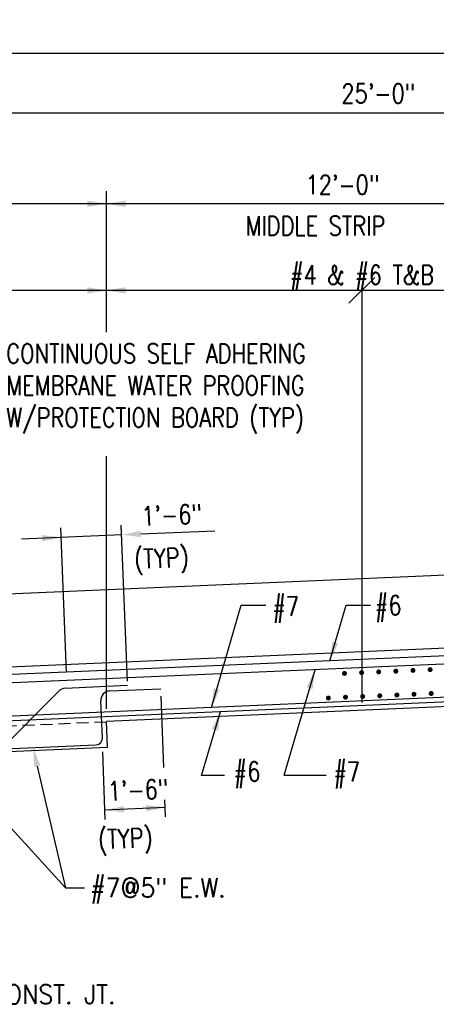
# Model space of a CAD drawing. Header units: inches. Extents: x -9715 to 32893, y -15613 to -1138.
# Tile 151 of 256: x 7642 to 7773, y -5580 to -5273. Entities that reach past the tile are written whole.
import ezdxf

# ---------------------------------------------------------------- set-up
doc = ezdxf.new("R2010")
doc.units = ezdxf.units.IN
doc.header["$MEASUREMENT"] = 0
doc.linetypes.add('HIDDEN', pattern=[0.375, 0.25, -0.125])
doc.layers.get('DEFPOINTS').update_dxf_attribs({"color": 11})
for name, color, linetype in [('S-ANNO-DIMS', 2, 'Continuous'), ('S-ANNO-TEXT', 2, 'Continuous'), ('S1', 2, 'Continuous'), ('S3', 4, 'Continuous')]:
    doc.layers.add(name, color=color, linetype=linetype)
doc.styles.add('125', font='romans.shx', dxfattribs={"width": 0.8, "height": 2})
doc.styles.add('DIM', font='ROMANS.shx', dxfattribs={"width": 0.8})
doc.dimstyles.new('DIM-16', dxfattribs={"dimscale": 0, "dimtxt": 6, "dimasz": 6, "dimexe": 3, "dimexo": 3, "dimgap": 3, "dimtad": 1, "dimdec": 1, "dimzin": 3, "dimdsep": 46, "dimlunit": 4, "dimtxsty": 'DIM', "dimcen": 0, "dimdle": 0.0625, "dimclrd": 256, "dimclre": 256, "dimclrt": 2, "dimazin": 0, "dimtfac": 1, "dimtdec": 1, "dimtmove": 1, "dimatfit": 0, "dimfxl": 0.0625, "dimfrac": 2, "dimtolj": 1, "dimtzin": 0, "dimarcsym": 0})

# ---------------------------------------------------------------- blocks, each defined once
blk = doc.blocks.new('*D152')
at = {"layer": 'DEFPOINTS', "color": 0}
for p in [(7884.75, -5283.1), (7884.75, -5423.58), (7284.92, -5500.98)]:
    blk.add_point(p, dxfattribs=at)
at = {"layer": 'S-ANNO-DIMS', "lineweight": -2}
for p, q in [((7284.92, -5497.98), (7284.92, -5280.1)), ((7884.75, -5420.58), (7884.75, -5280.1)), ((7290.92, -5283.1), (7878.75, -5283.1))]:
    blk.add_line(p, q, dxfattribs=at)
at = {"layer": 'S-ANNO-DIMS'}
for points in [[(7290.92, -5282.1), (7290.92, -5284.1), (7284.92, -5283.1)], [(7878.75, -5282.1), (7878.75, -5284.1), (7884.75, -5283.1)]]:
    blk.add_solid(points, dxfattribs=at)
at = {"layer": 'S-ANNO-DIMS', "color": 2, "insert": (7584.84, -5276.53), "char_height": 6, "attachment_point": 5, "style": 'DIM'}
blk.add_mtext('\\A1;50\'-0"', dxfattribs=at)

msp = doc.modelspace()

# ---------------------------------------------------------------- linework, layer by layer
at = {"layer": 'S-ANNO-DIMS'}
for p, q in [((7585.67216, -5301.72497), (7969.10784, -5301.72497)), ((7669.51247, -5370.30194), (7669.51247, -5326.17942)), ((7669.51247, -5330.16695), (7585.67216, -5330.16695)), ((7812.75939, -5330.16695), (7669.51247, -5330.16695)), ((7753.26808, -5353.20106), (7745.23397, -5361.23517)), ((7749.25102, -5355.74088), (7749.25102, -5485.9631)), ((7884.75185, -5357.21808), (7585.67216, -5357.21808)), ((7669.51247, -5487.85892), (7669.51247, -5409.03632)), ((7657.00591, -5476.40224), (7655.26806, -5431.37524)), ((7676.01564, -5479.29908), (7674.1342, -5430.55153)), ((7680.23494, -5433.27605), (7703.30223, -5432.26891)), ((7674.26453, -5433.53673), (7642.99925, -5434.9018)), ((7702.26943, -5487.45949), (7711.61836, -5455.54983)), ((7711.61836, -5455.54983), (7719.27919, -5455.54983)), ((7739.27118, -5472.88822), (7744.351, -5455.54983)), ((7744.351, -5455.54983), (7752.01183, -5455.54983)), ((7725.00055, -5508.60245), (7734.64957, -5475.66854)), ((7687.40191, -5506.26699), (7686.60913, -5483.88994)), ((7699.21309, -5508.71642), (7705.07436, -5488.7108)), ((7669.08139, -5522.49152), (7668.38563, -5501.36401)), ((7647.85691, -5505.80761), (7656.67708, -5543.78222)), ((7706.40963, -5508.71642), (7699.21309, -5508.71642)), ((7725.00055, -5508.60245), (7738.13849, -5508.60245)), ((7687.94753, -5521.66781), (7687.75644, -5516.27398)), ((7687.83229, -5518.68195), (7668.96615, -5519.50566)), ((7656.67708, -5543.78222), (7662.60465, -5543.78222))]:
    msp.add_line(p, q, dxfattribs=at)
for points in [[(7663.53638, -5331.16296), (7663.53638, -5329.17093), (7669.51247, -5330.16695)], [(7675.48856, -5331.16296), (7675.48856, -5329.17093), (7669.51247, -5330.16695)], [(7663.53638, -5358.21409), (7663.53638, -5356.22206), (7669.51247, -5357.21808)], [(7675.48856, -5358.21409), (7675.48856, -5356.22206), (7669.51247, -5357.21808)], [(7680.27838, -5434.27112), (7680.19149, -5432.28099), (7674.26453, -5433.53673)], [(7649.38455, -5433.62605), (7649.47145, -5435.61618), (7655.3984, -5434.36044)], [(7741.90726, -5467.43325), (7739.99559, -5466.87317), (7739.27118, -5472.88822)], [(7732.01348, -5481.12352), (7733.92515, -5481.6836), (7734.64957, -5475.66854)], [(7704.90552, -5482.00452), (7702.99385, -5481.44443), (7702.26943, -5487.45949)], [(7702.43827, -5494.16578), (7704.34995, -5494.72586), (7705.07436, -5488.7108)], [(7646.88257, -5506.01426), (7648.83125, -5505.60097), (7646.61705, -5499.96156)], [(7674.99509, -5520.2394), (7674.9082, -5518.24926), (7668.98125, -5519.505)], [(7681.83354, -5517.9469), (7681.92043, -5519.93703), (7687.84738, -5518.68129)]]:
    msp.add_solid(points, dxfattribs=at)
at = {"layer": 'S1'}
for points in [[(7754.02767, -5446.95139), (7823.29986, -5443.9269)], [(7636.27909, -5452.0924), (7754.02767, -5446.95139)]]:
    msp.add_lwpolyline(points, dxfattribs=at)
at = {"layer": 'S1', "color": 3}
for points in [[(7859.2531, -5465.32328), (7634.37844, -5475.14152)], [(7878.65354, -5482.73674), (7669.51247, -5491.86804)], [(7669.86359, -5499.90993), (7669.51247, -5491.86804)], [(7636.53781, -5501.36497), (7669.86359, -5499.90993)]]:
    msp.add_lwpolyline(points, dxfattribs=at)
at = {"layer": 'S1', "linetype": 'HIDDEN', "ltscale": 15}
msp.add_lwpolyline([(7669.51924, -5492.02297), (7501.12961, -5499.2198)], dxfattribs=at)
at = {"layer": 'S3', "color": 4}
for p, q in [((7852.59998, -5470.51872), (7515.62317, -5485.23144)), ((7590.23573, -5546.46887), (7654.63452, -5482.35168)), ((7656.59414, -5481.48482), (7676.06258, -5480.51537)), ((7670.566, -5482.29523), (7686.5207, -5481.59864)), ((7668.21766, -5497.01199), (7667.71114, -5485.41077)), ((7505.37074, -5506.12851), (7666.30245, -5499.10208))]:
    msp.add_line(p, q, dxfattribs=at)
for points in [[(7841.16673, -5468.49251), (7453.09148, -5485.23338)], [(7852.59998, -5480.89592), (7542.17242, -5494.44948), (7453.66315, -5498.32686)]]:
    msp.add_lwpolyline(points, dxfattribs=at)
msp.add_lwpolyline([(7453.72099, -5499.65153), (7910.65639, -5479.76238, 0.414252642), (7912.57187, -5477.67228), (7912.18798, -5468.87966)], format="xyb", dxfattribs=at)
at = {"layer": 'S3', "const_width": 0.76737}
for points in [[(7743.44657, -5476.83008, 1), (7744.21394, -5476.83008, 1)], [(7748.7974, -5476.59646, 1), (7749.56477, -5476.59646, 1)], [(7754.14823, -5476.36284, 1), (7754.9156, -5476.36284, 1)], [(7759.49906, -5476.12921, 1), (7760.26643, -5476.12921, 1)], [(7764.84989, -5475.89559, 1), (7765.61726, -5475.89559, 1)], [(7770.20072, -5475.66197, 1), (7770.96809, -5475.66197, 1)], [(7765.17505, -5483.34295, 1), (7765.94242, -5483.34295, 1)], [(7770.52588, -5483.10933, 1), (7771.29325, -5483.10933, 1)], [(7738.4209, -5484.51106, 1), (7739.18827, -5484.51106, 1)], [(7743.77173, -5484.27744, 1), (7744.5391, -5484.27744, 1)], [(7749.12256, -5484.04381, 1), (7749.88993, -5484.04381, 1)], [(7754.47339, -5483.81019, 1), (7755.24076, -5483.81019, 1)], [(7759.82422, -5483.57657, 1), (7760.59159, -5483.57657, 1)]]:
    msp.add_lwpolyline(points, format="xyb", close=True, dxfattribs=at)
at = {"layer": 'S3', "color": 4}
for centre, radius, start, end in [((7656.74275, -5484.46917), 2.98804, 92.8507393, 134.8744573), ((7670.69634, -5485.28043), 2.98804, 92.5, 182.5), ((7666.21501, -5497.09943), 2.00456, 272.5, 2.5)]:
    msp.add_arc(centre, radius, start, end, dxfattribs=at)

# ---------------------------------------------------------------- texts
at = {"layer": 'S-ANNO-TEXT', "style": '125'}
for s, width, p in [('25\'-0"', 0.8, (7742.87971, -5298.71184)), ('12\'-0"', 0.8, (7731.68587, -5327.19402)), ('MIDDLE STRIP', 0.8, (7712.95658, -5340.08389)), ('#4 & #6 T&B', 0.8, (7726.72745, -5355.36682)), ('#7@5" E.W.', 0.9, (7664.37401, -5546.75065)), ('CONST. JT.', 0.9, (7633.17287, -5580.06552))]:
    msp.add_text(s, height=6, dxfattribs=dict(at, width=width)).set_placement(p)
at = {"layer": 'S-ANNO-TEXT', "style": '125', "width": 0.8}
for s, p in [('1\'-6"', (7680.52924, -5430.75317)), ('(TYP)', (7678.24798, -5444.19733)), ('#7', (7721.3655, -5459.12182)), ('#6', (7753.34897, -5458.83796)), ('#6', (7709.2676, -5510.75108)), ('#7', (7740.4599, -5510.80865)), ('1\'-6"', (7670.02763, -5516.63496)), ('(TYP)', (7666.9697, -5531.75397))]:
    msp.add_text(s, height=6, rotation=2.5, dxfattribs=at).set_placement(p)
at = {"layer": 'S-ANNO-TEXT', "insert": (7638.19463, -5373.92625), "char_height": 6, "width": 121.5344885, "attachment_point": 1, "style": '125'}
msp.add_mtext('CONTINUOUS SELF ADHERING MEMBRANE WATER PROOFING W/PROTECTION BOARD (TYP)', dxfattribs=at)

# ---------------------------------------------------------------- dimensions: what is measured, and where the dimension line sits
at = {"layer": 'S-ANNO-DIMS'}
dim = msp.add_linear_dim(base=(7884.75185, -5283.10294), p1=(7284.92347, -5500.97578), p2=(7884.75185, -5423.58328), dimstyle='DIM-16', override={"dimscale": 1}, dxfattribs=at)
dim.commit()
dim.dimension.update_dxf_attribs({"geometry": '*D152', "text_midpoint": (7584.83766, -5276.53152)})

# ---------------------------------------------------------------- leaders
msp.add_leader([(7617.91035, -5501.21492), (7656.67708, -5543.78222), (7662.60465, -5543.78222)], dimstyle='DIM-16', override={"dimscale": 1}, dxfattribs=at)

doc.saveas('drawing.dxf')
